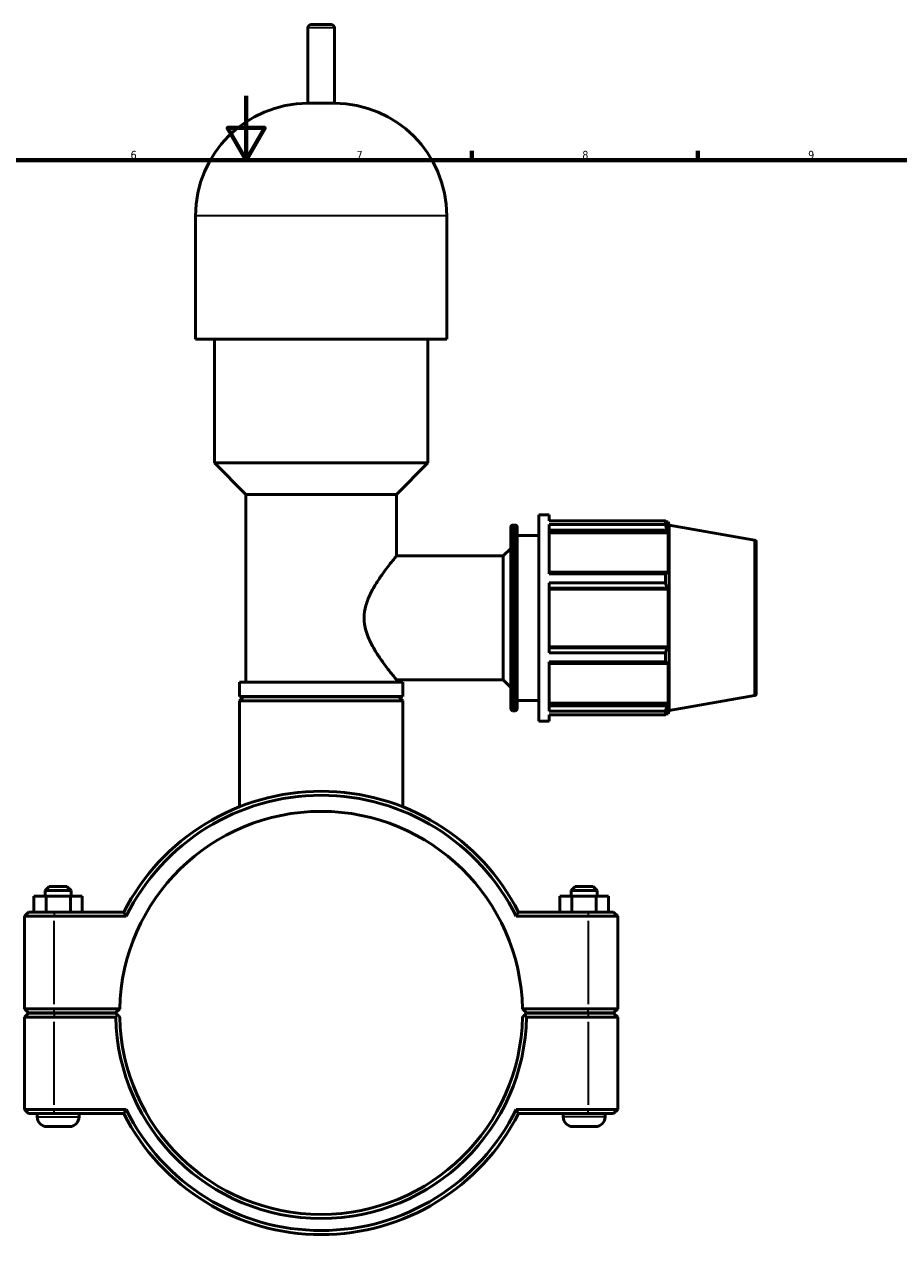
# Model space of a CAD drawing. Header units: millimetres. Extents: x 0 to 1028, y -29 to 1458.
# Tile 4 of 9: x 352 to 623, y 234 to 616. Entities that reach past the tile are written whole.
import ezdxf

# ---------------------------------------------------------------- set-up
doc = ezdxf.new("R2010")
doc.units = ezdxf.units.MM
for name, color, linetype, lineweight in [('Border (ISO)', 7, 'Continuous', 70), ('Visible (ISO)', 7, 'Continuous', 50), ('Visible Narrow (ISO)', 7, 'Continuous', 35)]:
    doc.layers.add(name, color=color, linetype=linetype, lineweight=lineweight)
doc.styles.add('Note Text (ISO)', font='tahoma.ttf')

# ---------------------------------------------------------------- blocks, each defined once
blk = doc.blocks.new('Borders Default Border')
at = {"layer": 'Border (ISO)'}
for p, q in [((490.58, 574), (490.58, 576.9)), ((560.67, 574), (560.67, 576.9))]:
    blk.add_line(p, q, dxfattribs=at)
at = {"layer": 'Border (ISO)', "flags": 128}
for points in [[(420.5, 594), (420.5, 574), (414.73, 584), (426.27, 584), (420.5, 574)], [(20, 20), (20, 574), (821, 574), (821, 20), (20, 20)]]:
    blk.add_lwpolyline(points, dxfattribs=at)
at = {"layer": 'Border (ISO)', "color": 232, "true_color": 0xca0064, "char_height": 2.5, "attachment_point": 7, "style": 'Note Text (ISO)'}
for s, insert in [('6', (384.66, 574.35)), ('7', (454.77, 574.4)), ('8', (524.81, 574.34)), ('9', (594.88, 574.35))]:
    blk.add_mtext(s, dxfattribs=dict(at, insert=insert))

msp = doc.modelspace()

# ---------------------------------------------------------------- linework, layer by layer
at = {"layer": 'Visible (ISO)'}
for p, q in [((439.686, 591.652), (439.686, 615.052)), ((440.686, 616.052), (446.876, 616.052)), ((447.876, 591.652), (447.876, 615.052)), ((447.876, 591.652), (439.686, 591.652)), ((404.829, 518.452), (404.829, 556.795)), ((482.733, 518.452), (482.733, 556.795)), ((482.733, 518.452), (404.829, 518.452)), ((410.672, 480.11), (410.672, 518.452)), ((476.89, 480.11), (476.89, 518.452)), ((476.89, 480.11), (410.672, 480.11)), ((420.41, 470.372), (410.672, 480.11)), ((467.152, 470.372), (476.89, 480.11)), ((467.152, 470.372), (420.41, 470.372)), ((420.41, 412.152), (420.41, 470.372)), ((467.152, 451.252), (467.152, 470.372)), ((511.281, 400.052), (511.281, 464.052)), ((511.281, 464.052), (514.481, 464.052)), ((514.481, 462.162), (514.481, 464.052)), ((514.481, 462.162), (550.602, 462.162)), ((550.602, 461.005), (550.602, 462.162)), ((502.653, 403.892), (502.653, 460.212)), ((503.293, 460.852), (503.941, 460.852)), ((504.581, 460.212), (504.581, 403.892)), ((514.481, 445.681), (514.481, 461.005)), ((550.602, 461.005), (514.481, 461.005)), ((514.481, 459.301), (551.068, 459.301)), ((514.481, 458.45), (551.418, 458.45)), ((550.805, 461.812), (551.418, 461.812)), ((551.418, 460.435), (551.068, 461.351)), ((551.068, 459.301), (551.418, 458.45)), ((551.781, 460.813), (551.418, 461.812)), ((551.418, 460.435), (551.418, 461.812)), ((551.418, 445.794), (551.418, 458.45)), ((551.781, 403.292), (551.781, 460.813)), ((578.252, 456.146), (551.781, 460.813)), ((504.581, 457.652), (511.281, 457.652)), ((578.781, 455.515), (578.781, 408.589)), ((467.152, 451.252), (500.281, 451.252)), ((500.281, 451.252), (502.653, 453.624)), ((500.281, 412.852), (500.281, 451.252)), ((551.068, 446.237), (514.481, 446.237)), ((514.481, 445.681), (550.602, 445.681)), ((514.481, 421.217), (514.481, 442.888)), ((550.602, 442.888), (514.481, 442.888)), ((550.602, 442.888), (550.602, 445.681)), ((551.418, 445.794), (551.068, 446.237)), ((514.481, 441.29), (551.068, 441.29)), ((514.481, 441.001), (551.418, 441.001)), ((551.068, 441.29), (551.418, 441.001)), ((551.418, 423.103), (551.418, 441.001)), ((514.481, 423.103), (551.418, 423.103)), ((551.068, 422.815), (514.481, 422.815)), ((514.481, 421.217), (550.602, 421.217)), ((550.602, 418.423), (550.602, 421.217)), ((551.418, 423.103), (551.068, 422.815)), ((514.481, 403.1), (514.481, 418.423)), ((550.602, 418.423), (514.481, 418.423)), ((514.481, 417.867), (551.068, 417.867)), ((551.068, 417.867), (551.418, 418.311)), ((551.418, 405.655), (551.418, 418.311)), ((467.152, 412.152), (467.152, 412.852)), ((467.152, 412.852), (500.281, 412.852)), ((500.281, 412.852), (502.653, 410.481)), ((469.1, 412.152), (418.462, 412.152)), ((418.462, 407.652), (418.462, 412.152)), ((469.1, 407.652), (469.1, 412.152)), ((469.1, 407.652), (418.462, 407.652)), ((419.712, 407.552), (418.462, 406.302)), ((469.1, 406.302), (418.462, 406.302)), ((418.462, 373.47), (418.462, 406.302)), ((419.712, 407.552), (467.85, 407.552)), ((424.305, 407.552), (424.305, 407.652)), ((463.257, 407.552), (463.257, 407.652)), ((467.85, 407.552), (469.1, 406.302)), ((469.1, 373.47), (469.1, 406.302)), ((504.581, 406.452), (511.281, 406.452)), ((514.481, 405.655), (551.418, 405.655)), ((551.068, 404.803), (514.481, 404.803)), ((551.418, 405.655), (551.068, 404.803)), ((578.252, 407.959), (551.781, 403.292)), ((503.293, 403.252), (503.941, 403.252)), ((514.481, 403.1), (550.602, 403.1)), ((514.481, 400.052), (514.481, 401.943)), ((550.602, 401.943), (514.481, 401.943)), ((550.602, 401.943), (550.602, 403.1)), ((550.805, 402.292), (551.418, 402.292)), ((551.068, 402.754), (551.418, 403.67)), ((551.418, 402.292), (551.418, 403.67)), ((551.781, 403.292), (551.418, 402.292)), ((511.281, 400.052), (514.481, 400.052)), ((359.431, 348.802), (358.181, 347.552)), ((366.181, 347.552), (358.181, 347.552)), ((358.181, 345.802), (358.181, 347.552)), ((359.431, 348.802), (364.931, 348.802)), ((364.931, 348.802), (366.181, 347.552)), ((366.181, 345.802), (366.181, 347.552)), ((522.631, 348.802), (521.381, 347.552)), ((521.381, 347.552), (529.381, 347.552)), ((521.381, 347.552), (521.381, 345.802)), ((528.131, 348.802), (522.631, 348.802)), ((528.131, 348.802), (529.381, 347.552)), ((529.381, 347.552), (529.381, 345.802)), ((354.676, 345.802), (358.463, 345.802)), ((354.676, 340.802), (354.676, 345.802)), ((358.463, 345.802), (365.969, 345.802)), ((358.463, 340.802), (358.463, 345.802)), ((365.969, 345.802), (369.687, 345.802)), ((365.969, 340.802), (365.969, 345.802)), ((369.687, 340.802), (369.687, 345.802)), ((521.594, 345.802), (517.876, 345.802)), ((517.876, 340.802), (517.876, 345.802)), ((521.594, 340.802), (521.594, 345.802)), ((529.099, 345.802), (521.594, 345.802)), ((529.099, 340.802), (529.099, 345.802)), ((532.887, 345.802), (529.099, 345.802)), ((532.887, 340.802), (532.887, 345.802)), ((353.031, 340.802), (351.781, 339.552)), ((353.031, 340.802), (360.981, 340.802)), ((382.544, 340.802), (360.981, 340.802)), ((526.581, 340.802), (505.018, 340.802)), ((526.581, 340.802), (534.531, 340.802)), ((534.531, 340.802), (535.781, 339.552)), ((360.981, 339.552), (351.781, 339.552)), ((351.781, 339.552), (351.781, 310.852)), ((360.981, 339.552), (383.314, 339.552)), ((504.248, 339.552), (526.581, 339.552)), ((535.781, 339.552), (526.581, 339.552)), ((535.781, 310.852), (535.781, 339.552)), ((353.031, 309.602), (351.781, 310.852)), ((351.781, 310.852), (360.981, 310.852)), ((353.031, 309.502), (351.781, 308.252)), ((360.981, 309.602), (353.031, 309.602)), ((353.031, 309.502), (360.981, 309.502)), ((355.681, 309.502), (355.681, 309.602)), ((381.295, 310.852), (360.981, 310.852)), ((360.981, 309.602), (380.031, 309.602)), ((380.031, 309.502), (360.981, 309.502)), ((368.681, 309.502), (368.681, 309.602)), ((380.031, 309.602), (381.295, 310.852)), ((380.661, 308.879), (380.031, 309.502)), ((506.268, 310.852), (507.531, 309.602)), ((526.581, 310.852), (506.268, 310.852)), ((507.531, 309.502), (506.901, 308.879)), ((507.531, 309.602), (526.581, 309.602)), ((526.581, 309.502), (507.531, 309.502)), ((518.881, 309.602), (518.881, 309.502)), ((526.581, 310.852), (535.781, 310.852)), ((534.531, 309.602), (526.581, 309.602)), ((526.581, 309.502), (534.531, 309.502)), ((531.881, 309.602), (531.881, 309.502)), ((534.531, 309.602), (535.781, 310.852)), ((534.531, 309.502), (535.781, 308.252)), ((360.981, 308.252), (351.781, 308.252)), ((351.781, 308.252), (351.781, 279.552)), ((360.981, 308.252), (380.044, 308.252)), ((507.518, 308.252), (526.581, 308.252)), ((535.781, 308.252), (526.581, 308.252)), ((535.781, 279.552), (535.781, 308.252)), ((351.781, 279.552), (360.981, 279.552)), ((353.031, 278.302), (351.781, 279.552)), ((383.314, 279.552), (360.981, 279.552)), ((526.581, 279.552), (504.248, 279.552)), ((526.581, 279.552), (535.781, 279.552)), ((534.531, 278.302), (535.781, 279.552)), ((360.981, 278.302), (353.031, 278.302)), ((355.681, 277.302), (355.681, 278.302)), ((360.981, 278.302), (382.544, 278.302)), ((368.681, 277.302), (368.681, 278.302)), ((505.018, 278.302), (526.581, 278.302)), ((518.881, 278.302), (518.881, 277.302)), ((534.531, 278.302), (526.581, 278.302)), ((531.881, 278.302), (531.881, 277.302)), ((365.681, 274.302), (358.681, 274.302)), ((521.881, 274.302), (528.881, 274.302))]:
    msp.add_line(p, q, dxfattribs=at)
for centre, radius, start, end in [((440.686, 615.052), 1, 90, 180), ((446.876, 615.052), 1, 0, 90), ((439.686, 556.795), 34.857, 90, 180), ((447.876, 556.795), 34.857, 0, 90), ((503.293, 460.212), 0.64, 90, 180), ((503.941, 460.212), 0.64, 0, 90), ((578.141, 455.515), 0.64, 0, 80), ((578.141, 408.589), 0.64, 280, 0), ((503.293, 403.892), 0.64, 180, 270), ((503.941, 403.892), 0.64, 270, 0), ((443.781, 309.552), 68.75, 27.03569, 152.96431), ((443.781, 309.552), 67.5, 26.3878, 153.6122), ((443.781, 309.552), 62.5, 1.19184, 178.80816), ((443.781, 309.552), 62.5, 178.80816, 178.80823), ((443.781, 309.552), 62.5, 1.19177, 1.19184), ((443.781, 309.552), 63.75, 181.16847, 358.83153), ((443.781, 309.552), 62.5, 181.19177, 358.80823), ((443.781, 309.552), 67.5, 206.3878, 333.6122), ((358.681, 277.302), 3, 180, 270), ((365.681, 277.302), 3, 270, 0), ((443.781, 309.552), 68.75, 207.03569, 332.96431), ((521.881, 277.302), 3, 180, 270), ((528.881, 277.302), 3, 270, 0)]:
    msp.add_arc(centre, radius, start, end, dxfattribs=at)
for points, weights in [([(550.602, 462.162), (550.845, 461.748), (551.068, 461.351)], [1, 1.00110742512, 1.00139794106]), ([(551.068, 459.301), (550.845, 460.136), (550.602, 461.005)], [1.00139794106, 1.00110742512, 1]), ([(550.602, 445.681), (550.845, 445.965), (551.068, 446.237)], [1, 1.00110742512, 1.00139794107]), ([(551.068, 441.29), (550.845, 442.073), (550.602, 442.888)], [1.00139794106, 1.00110742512, 1]), ([(550.602, 421.217), (550.845, 422.032), (551.068, 422.815)], [1, 1.00110742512, 1.00139794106]), ([(551.068, 417.867), (550.845, 418.14), (550.602, 418.423)], [1.00139794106, 1.00110742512, 1]), ([(550.602, 403.1), (550.845, 403.969), (551.068, 404.803)], [1, 1.00110742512, 1.00139794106]), ([(551.068, 402.754), (550.845, 402.357), (550.602, 401.943)], [1.00139794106, 1.00110742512, 1]), ([(381.295, 308.252), (380.98, 308.564), (380.661, 308.879)], [1.01164203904, 1.00874326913, 1.00580222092]), ([(506.901, 308.879), (506.583, 308.564), (506.268, 308.252)], [1.00580222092, 1.00874326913, 1.01164203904])]:
    msp.add_rational_spline(points, weights, degree=2, dxfattribs=at)
msp.add_open_spline([(467.152, 451.252), (467.152, 451.252), (467.046, 451.123), (466.621, 450.603), (466.303, 450.212), (465.502, 449.207), (465.017, 448.593), (463.956, 447.207), (463.38, 446.434), (462.208, 444.792), (461.565, 443.856), (460.286, 441.823), (459.65, 440.728), (458.515, 438.417), (458.016, 437.201), (457.31, 434.682), (457.107, 433.377), (457.107, 430.727), (457.31, 429.423), (458.016, 426.904), (458.515, 425.688), (459.65, 423.377), (460.286, 422.282), (461.565, 420.249), (462.208, 419.312), (463.38, 417.67), (463.956, 416.898), (465.017, 415.512), (465.502, 414.897), (466.303, 413.893), (466.621, 413.502), (467.046, 412.982), (467.152, 412.852), (467.152, 412.852)], degree=3, knots=[3.1213838, 3.1213838, 3.1213838, 3.1213838, 3.5042165, 3.5042165, 3.8870491, 3.8870491, 4.2698818, 4.2698818, 4.6527145, 4.6527145, 5.0502278, 5.0502278, 5.447741, 5.447741, 5.8452543, 5.8452543, 6.2427676, 6.2427676, 6.6402808, 6.6402808, 7.0377941, 7.0377941, 7.4353074, 7.4353074, 7.8328206, 7.8328206, 8.2156533, 8.2156533, 8.598486, 8.598486, 8.9813187, 8.9813187, 9.3641513, 9.3641513, 9.3641513, 9.3641513], dxfattribs=at)
for points, degree in [([(383.314, 339.552), (383.056, 339.969), (382.799, 340.385), (382.544, 340.802)], 3), ([(504.248, 339.552), (504.506, 339.969), (504.763, 340.385), (505.018, 340.802)], 3), ([(380.044, 308.252), (380.353, 308.567), (380.661, 308.879)], 2), ([(506.901, 308.879), (507.209, 308.567), (507.518, 308.252)], 2), ([(383.314, 279.552), (383.056, 279.136), (382.799, 278.719), (382.544, 278.302)], 3), ([(504.248, 279.552), (504.506, 279.136), (504.763, 278.719), (505.018, 278.302)], 3)]:
    msp.add_open_spline(points, degree=degree, dxfattribs=at)
at = {"layer": 'Visible Narrow (ISO)'}
for p, q in [((447.826, 615.052), (439.737, 615.052)), ((482.254, 556.795), (405.309, 556.795)), ((503.293, 460.498), (503.293, 403.607)), ((503.941, 403.607), (503.941, 460.498)), ((578.252, 408.256), (578.252, 455.849)), ((360.981, 340.74), (360.981, 339.615)), ((526.581, 340.74), (526.581, 339.615)), ((360.981, 312.287), (360.981, 338.117)), ((526.581, 338.117), (526.581, 312.287)), ((360.981, 309.665), (360.981, 310.79)), ((360.981, 309.44), (360.981, 308.315)), ((526.581, 309.665), (526.581, 310.79)), ((526.581, 309.44), (526.581, 308.315)), ((360.981, 280.987), (360.981, 306.817)), ((526.581, 306.817), (526.581, 280.987)), ((360.981, 278.365), (360.981, 279.49)), ((526.581, 278.365), (526.581, 279.49)), ((355.761, 277.302), (368.601, 277.302)), ((531.801, 277.302), (518.961, 277.302))]:
    msp.add_line(p, q, dxfattribs=at)

# ---------------------------------------------------------------- block references
msp.add_blockref('Borders Default Border', (0, 0))

doc.saveas('drawing.dxf')
